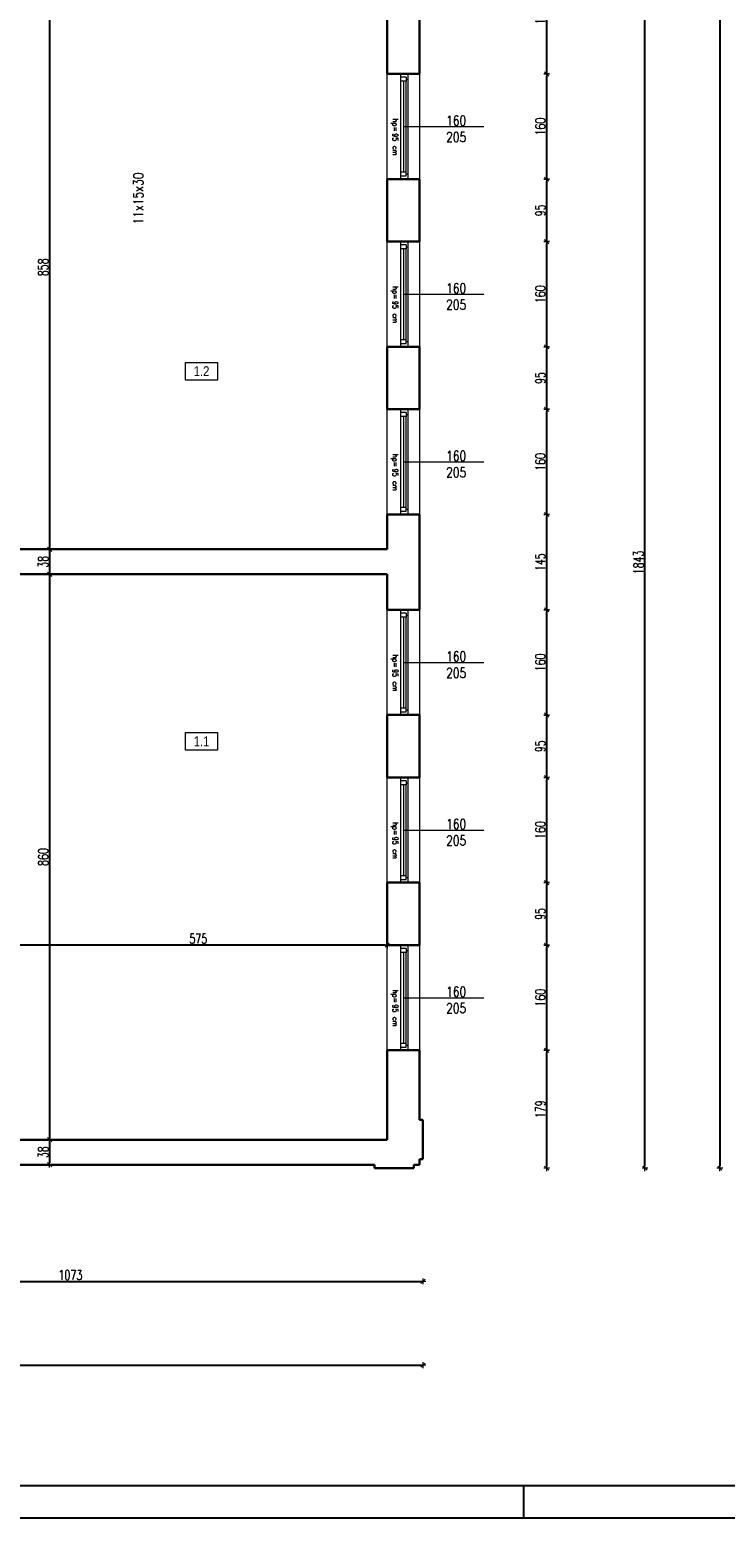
# Model space of a CAD drawing. Header units: millimetres. Extents: x 0 to 111311, y -48878 to -25280.
# Tile 173 of 244: x 101728 to 102786, y -32831 to -30567. Entities that reach past the tile are written whole.
import ezdxf

# ---------------------------------------------------------------- set-up
doc = ezdxf.new("R2010")
doc.units = ezdxf.units.MM
doc.layers.get('Defpoints').update_dxf_attribs({"color": 30})
doc.layers.add('e-cad_opisy', color=7, linetype='Continuous')
for name, color, linetype, lineweight in [('J opisy', 7, 'Continuous', 9), ('J stolarka_okna', 144, 'Continuous', 0), ('J wymiary', 1, 'Continuous', 9), ('OPIS', 7, 'Continuous', 5), ('sciany', 252, 'Continuous', 30)]:
    doc.layers.add(name, color=color, linetype=linetype, lineweight=lineweight)
doc.styles.add('ADESK2', font='simplex', dxfattribs={"width": 0.7})
doc.styles.add('MtXpl_simplex_shx', font='simplex.shx')
doc.styles.get("Standard").update_dxf_attribs({"font": 'arial.ttf'})
doc.dimstyles.new('1-100', dxfattribs={"dimscale": 1.5, "dimtxt": 10, "dimasz": 2, "dimexe": 1, "dimexo": 1, "dimgap": 1.5, "dimtad": 1, "dimdec": 0, "dimrnd": 0.5, "dimdsep": 46, "dimtxsty": 'ADESK2', "dimblk": 'wymiar', "dimcen": -1, "dimdle": 5, "dimse1": 1, "dimse2": 1, "dimclrd": 256, "dimclre": 256, "dimclrt": 256, "dimadec": 0, "dimazin": 0, "dimtfac": 1, "dimtdec": 0, "dimtix": 1, "dimtmove": 0, "dimatfit": 3, "dimfxl": 20, "dimfxlon": 1, "dimtolj": 1, "dimtzin": 0, "dimarcsym": 0})

# ---------------------------------------------------------------- blocks, each defined once
blk = doc.blocks.new('A1_poziom')
at = {"ltscale": 0.8}
blk.add_line((661, 0), (661, 5), dxfattribs=at)
for points in [[(0, 0), (0, 297), (25, 297), (25, 594), (841, 594), (841, 0)], [(30, 5), (836, 5), (836, 589), (30, 589)]]:
    blk.add_lwpolyline(points, close=True)
blk = doc.blocks.new('wymiar')
for p, q in [((1.5, 0), (-1.5, 0)), ((1.06, 1.06), (-1.06, -1.06)), ((0, 1.5), (0, -1.5))]:
    blk.add_line(p, q)
blk = doc.blocks.new('*D2408')
at = {"layer": 'Defpoints', "color": 0, "ltscale": 4}
for p in [(101754.6, -30499.3), (101754.6, -31357.3), (101758, -31357.3)]:
    blk.add_point(p, dxfattribs=at)
at = {"layer": 'J wymiary', "lineweight": -2}
blk.add_line((101758, -30502.3), (101758, -31354.3), dxfattribs=at)
at = {"layer": 'J wymiary', "lineweight": -2, "ltscale": 4, "xscale": 3, "yscale": 3, "zscale": 3}
for p, rotation in [((101758, -30499.3), 90), ((101758, -31357.3), 270)]:
    blk.add_blockref('wymiar', p, dxfattribs=dict(at, rotation=rotation))
at = {"layer": 'J wymiary', "ltscale": 4, "insert": (101748.3, -30928.3), "char_height": 15, "attachment_point": 5, "rotation": 90, "style": 'ADESK2'}
blk.add_mtext('\\A1;858', dxfattribs=at)
blk = doc.blocks.new('*D2409')
at = {"layer": 'Defpoints', "color": 0, "ltscale": 4}
for p in [(101758, -31357.3), (101758, -31395.3), (101758, -31395.3)]:
    blk.add_point(p, dxfattribs=at)
at = {"layer": 'J wymiary', "lineweight": -2}
blk.add_line((101758, -31360.3), (101758, -31392.3), dxfattribs=at)
at = {"layer": 'J wymiary', "lineweight": -2, "ltscale": 4, "xscale": 3, "yscale": 3, "zscale": 3}
for p, rotation in [((101758, -31357.3), 90), ((101758, -31395.3), 270)]:
    blk.add_blockref('wymiar', p, dxfattribs=dict(at, rotation=rotation))
at = {"layer": 'J wymiary', "ltscale": 4, "insert": (101748.3, -31376.3), "char_height": 15, "attachment_point": 5, "rotation": 90, "style": 'ADESK2'}
blk.add_mtext('\\A1;38', dxfattribs=at)
blk = doc.blocks.new('*D2410')
at = {"layer": 'Defpoints', "color": 0, "ltscale": 4}
for p in [(101758, -31395.3), (101758, -32255.3), (101758, -32255.3)]:
    blk.add_point(p, dxfattribs=at)
at = {"layer": 'J wymiary', "lineweight": -2}
blk.add_line((101758, -31398.3), (101758, -32252.3), dxfattribs=at)
at = {"layer": 'J wymiary', "lineweight": -2, "ltscale": 4, "xscale": 3, "yscale": 3, "zscale": 3}
for p, rotation in [((101758, -31395.3), 90), ((101758, -32255.3), 270)]:
    blk.add_blockref('wymiar', p, dxfattribs=dict(at, rotation=rotation))
at = {"layer": 'J wymiary', "ltscale": 4, "insert": (101748.3, -31825.3), "char_height": 15, "attachment_point": 5, "rotation": 90, "style": 'ADESK2'}
blk.add_mtext('\\A1;860', dxfattribs=at)
blk = doc.blocks.new('*D2411')
at = {"layer": 'Defpoints', "color": 0, "ltscale": 4}
for p in [(101758, -32255.3), (101758, -32293.3), (101758, -32293.3)]:
    blk.add_point(p, dxfattribs=at)
at = {"layer": 'J wymiary', "lineweight": -2}
blk.add_line((101758, -32258.3), (101758, -32290.3), dxfattribs=at)
at = {"layer": 'J wymiary', "lineweight": -2, "ltscale": 4, "xscale": 3, "yscale": 3, "zscale": 3}
for p, rotation in [((101758, -32255.3), 90), ((101758, -32293.3), 270)]:
    blk.add_blockref('wymiar', p, dxfattribs=dict(at, rotation=rotation))
at = {"layer": 'J wymiary', "ltscale": 4, "insert": (101748.3, -32274.3), "char_height": 15, "attachment_point": 5, "rotation": 90, "style": 'ADESK2'}
blk.add_mtext('\\A1;38', dxfattribs=at)
blk = doc.blocks.new('*D2412')
at = {"layer": 'Defpoints', "color": 0, "ltscale": 4}
for p in [(101696.6, -31959.3), (101696.6, -31959.3), (102271.6, -31959.3)]:
    blk.add_point(p, dxfattribs=at)
at = {"layer": 'J wymiary', "lineweight": -2}
blk.add_line((102268.6, -31959.3), (101699.6, -31959.3), dxfattribs=at)
at = {"layer": 'J wymiary', "lineweight": -2, "ltscale": 4, "xscale": 3, "yscale": 3, "zscale": 3, "rotation": 180}
blk.add_blockref('wymiar', (101696.6, -31959.3), dxfattribs=at)
at = {"layer": 'J wymiary', "lineweight": -2, "ltscale": 4, "xscale": 3, "yscale": 3, "zscale": 3}
blk.add_blockref('wymiar', (102271.6, -31959.3), dxfattribs=at)
at = {"layer": 'J wymiary', "ltscale": 4, "insert": (101984.1, -31949.5), "char_height": 15, "attachment_point": 5, "style": 'ADESK2'}
blk.add_mtext('\\A1;575', dxfattribs=at)
blk = doc.blocks.new('*D2515')
at = {"layer": 'Defpoints', "color": 0, "ltscale": 4}
for p in [(102312.1, -32119.3), (102514.2, -32119.3), (102282.3, -32298.5)]:
    blk.add_point(p, dxfattribs=at)
at = {"layer": 'J wymiary', "lineweight": -2}
blk.add_line((102514.2, -32295.5), (102514.2, -32122.3), dxfattribs=at)
at = {"layer": 'J wymiary', "lineweight": -2, "ltscale": 4, "xscale": 3, "yscale": 3, "zscale": 3}
for p, rotation in [((102514.2, -32119.3), 90), ((102514.2, -32298.5), 270)]:
    blk.add_blockref('wymiar', p, dxfattribs=dict(at, rotation=rotation))
at = {"layer": 'J wymiary', "ltscale": 4, "insert": (102504.5, -32208.9), "char_height": 15, "attachment_point": 5, "rotation": 90, "style": 'ADESK2'}
blk.add_mtext('\\A1;179', dxfattribs=at)
blk = doc.blocks.new('*D2516')
at = {"layer": 'Defpoints', "color": 0, "ltscale": 4}
for p in [(102314.8, -31959.3), (102514.2, -31959.3), (102312.1, -32119.3)]:
    blk.add_point(p, dxfattribs=at)
at = {"layer": 'J wymiary', "lineweight": -2}
blk.add_line((102514.2, -32116.3), (102514.2, -31962.3), dxfattribs=at)
at = {"layer": 'J wymiary', "lineweight": -2, "ltscale": 4, "xscale": 3, "yscale": 3, "zscale": 3}
for p, rotation in [((102514.2, -31959.3), 90), ((102514.2, -32119.3), 270)]:
    blk.add_blockref('wymiar', p, dxfattribs=dict(at, rotation=rotation))
at = {"layer": 'J wymiary', "ltscale": 4, "insert": (102504.5, -32039.3), "char_height": 15, "attachment_point": 5, "rotation": 90, "style": 'ADESK2'}
blk.add_mtext('\\A1;160', dxfattribs=at)
blk = doc.blocks.new('*D2517')
at = {"layer": 'Defpoints', "color": 0, "ltscale": 4}
for p in [(102315.7, -31864.3), (102514.2, -31864.3), (102314.8, -31959.3)]:
    blk.add_point(p, dxfattribs=at)
at = {"layer": 'J wymiary', "lineweight": -2}
blk.add_line((102514.2, -31956.3), (102514.2, -31867.3), dxfattribs=at)
at = {"layer": 'J wymiary', "lineweight": -2, "ltscale": 4, "xscale": 3, "yscale": 3, "zscale": 3}
for p, rotation in [((102514.2, -31864.3), 90), ((102514.2, -31959.3), 270)]:
    blk.add_blockref('wymiar', p, dxfattribs=dict(at, rotation=rotation))
at = {"layer": 'J wymiary', "ltscale": 4, "insert": (102504.5, -31911.8), "char_height": 15, "attachment_point": 5, "rotation": 90, "style": 'ADESK2'}
blk.add_mtext('\\A1;95', dxfattribs=at)
blk = doc.blocks.new('*D2518')
at = {"layer": 'Defpoints', "color": 0, "ltscale": 4}
for p in [(102311.2, -31704.3), (102514.2, -31704.3), (102315.7, -31864.3)]:
    blk.add_point(p, dxfattribs=at)
at = {"layer": 'J wymiary', "lineweight": -2}
blk.add_line((102514.2, -31861.3), (102514.2, -31707.3), dxfattribs=at)
at = {"layer": 'J wymiary', "lineweight": -2, "ltscale": 4, "xscale": 3, "yscale": 3, "zscale": 3}
for p, rotation in [((102514.2, -31704.3), 90), ((102514.2, -31864.3), 270)]:
    blk.add_blockref('wymiar', p, dxfattribs=dict(at, rotation=rotation))
at = {"layer": 'J wymiary', "ltscale": 4, "insert": (102504.5, -31784.3), "char_height": 15, "attachment_point": 5, "rotation": 90, "style": 'ADESK2'}
blk.add_mtext('\\A1;160', dxfattribs=at)
blk = doc.blocks.new('*D2519')
at = {"layer": 'Defpoints', "color": 0, "ltscale": 4}
for p in [(102310.6, -31609.3), (102514.2, -31609.3), (102311.2, -31704.3)]:
    blk.add_point(p, dxfattribs=at)
at = {"layer": 'J wymiary', "lineweight": -2}
blk.add_line((102514.2, -31701.3), (102514.2, -31612.3), dxfattribs=at)
at = {"layer": 'J wymiary', "lineweight": -2, "ltscale": 4, "xscale": 3, "yscale": 3, "zscale": 3}
for p, rotation in [((102514.2, -31609.3), 90), ((102514.2, -31704.3), 270)]:
    blk.add_blockref('wymiar', p, dxfattribs=dict(at, rotation=rotation))
at = {"layer": 'J wymiary', "ltscale": 4, "insert": (102504.5, -31656.8), "char_height": 15, "attachment_point": 5, "rotation": 90, "style": 'ADESK2'}
blk.add_mtext('\\A1;95', dxfattribs=at)
blk = doc.blocks.new('*D2520')
at = {"layer": 'Defpoints', "color": 0, "ltscale": 4}
for p in [(102308.2, -31449.3), (102514.2, -31449.3), (102310.6, -31609.3)]:
    blk.add_point(p, dxfattribs=at)
at = {"layer": 'J wymiary', "lineweight": -2}
blk.add_line((102514.2, -31606.3), (102514.2, -31452.3), dxfattribs=at)
at = {"layer": 'J wymiary', "lineweight": -2, "ltscale": 4, "xscale": 3, "yscale": 3, "zscale": 3}
for p, rotation in [((102514.2, -31449.3), 90), ((102514.2, -31609.3), 270)]:
    blk.add_blockref('wymiar', p, dxfattribs=dict(at, rotation=rotation))
at = {"layer": 'J wymiary', "ltscale": 4, "insert": (102504.5, -31529.3), "char_height": 15, "attachment_point": 5, "rotation": 90, "style": 'ADESK2'}
blk.add_mtext('\\A1;160', dxfattribs=at)
blk = doc.blocks.new('*D2521')
at = {"layer": 'Defpoints', "color": 0, "ltscale": 4}
for p in [(102308.5, -31304.3), (102514.2, -31304.3), (102308.2, -31449.3)]:
    blk.add_point(p, dxfattribs=at)
at = {"layer": 'J wymiary', "lineweight": -2}
blk.add_line((102514.2, -31446.3), (102514.2, -31307.3), dxfattribs=at)
at = {"layer": 'J wymiary', "lineweight": -2, "ltscale": 4, "xscale": 3, "yscale": 3, "zscale": 3}
for p, rotation in [((102514.2, -31304.3), 90), ((102514.2, -31449.3), 270)]:
    blk.add_blockref('wymiar', p, dxfattribs=dict(at, rotation=rotation))
at = {"layer": 'J wymiary', "ltscale": 4, "insert": (102504.5, -31376.8), "char_height": 15, "attachment_point": 5, "rotation": 90, "style": 'ADESK2'}
blk.add_mtext('\\A1;145', dxfattribs=at)
blk = doc.blocks.new('*D2522')
at = {"layer": 'Defpoints', "color": 0, "ltscale": 4}
for p in [(102311.2, -31144.3), (102514.2, -31144.3), (102308.5, -31304.3)]:
    blk.add_point(p, dxfattribs=at)
at = {"layer": 'J wymiary', "lineweight": -2}
blk.add_line((102514.2, -31301.3), (102514.2, -31147.3), dxfattribs=at)
at = {"layer": 'J wymiary', "lineweight": -2, "ltscale": 4, "xscale": 3, "yscale": 3, "zscale": 3}
for p, rotation in [((102514.2, -31144.3), 90), ((102514.2, -31304.3), 270)]:
    blk.add_blockref('wymiar', p, dxfattribs=dict(at, rotation=rotation))
at = {"layer": 'J wymiary', "ltscale": 4, "insert": (102504.5, -31224.3), "char_height": 15, "attachment_point": 5, "rotation": 90, "style": 'ADESK2'}
blk.add_mtext('\\A1;160', dxfattribs=at)
blk = doc.blocks.new('*D2523')
at = {"layer": 'Defpoints', "color": 0, "ltscale": 4}
for p in [(102312.9, -31049.3), (102514.2, -31049.3), (102311.2, -31144.3)]:
    blk.add_point(p, dxfattribs=at)
at = {"layer": 'J wymiary', "lineweight": -2}
blk.add_line((102514.2, -31141.3), (102514.2, -31052.3), dxfattribs=at)
at = {"layer": 'J wymiary', "lineweight": -2, "ltscale": 4, "xscale": 3, "yscale": 3, "zscale": 3}
for p, rotation in [((102514.2, -31049.3), 90), ((102514.2, -31144.3), 270)]:
    blk.add_blockref('wymiar', p, dxfattribs=dict(at, rotation=rotation))
at = {"layer": 'J wymiary', "ltscale": 4, "insert": (102504.5, -31096.8), "char_height": 15, "attachment_point": 5, "rotation": 90, "style": 'ADESK2'}
blk.add_mtext('\\A1;95', dxfattribs=at)
blk = doc.blocks.new('*D2524')
at = {"layer": 'Defpoints', "color": 0, "ltscale": 4}
for p in [(102311.9, -30889.3), (102514.2, -30889.3), (102312.9, -31049.3)]:
    blk.add_point(p, dxfattribs=at)
at = {"layer": 'J wymiary', "lineweight": -2}
blk.add_line((102514.2, -31046.3), (102514.2, -30892.3), dxfattribs=at)
at = {"layer": 'J wymiary', "lineweight": -2, "ltscale": 4, "xscale": 3, "yscale": 3, "zscale": 3}
for p, rotation in [((102514.2, -30889.3), 90), ((102514.2, -31049.3), 270)]:
    blk.add_blockref('wymiar', p, dxfattribs=dict(at, rotation=rotation))
at = {"layer": 'J wymiary', "ltscale": 4, "insert": (102504.5, -30969.3), "char_height": 15, "attachment_point": 5, "rotation": 90, "style": 'ADESK2'}
blk.add_mtext('\\A1;160', dxfattribs=at)
blk = doc.blocks.new('*D2525')
at = {"layer": 'Defpoints', "color": 0, "ltscale": 4}
for p in [(102312.4, -30794.3), (102514.2, -30794.3), (102311.9, -30889.3)]:
    blk.add_point(p, dxfattribs=at)
at = {"layer": 'J wymiary', "lineweight": -2}
blk.add_line((102514.2, -30886.3), (102514.2, -30797.3), dxfattribs=at)
at = {"layer": 'J wymiary', "lineweight": -2, "ltscale": 4, "xscale": 3, "yscale": 3, "zscale": 3}
for p, rotation in [((102514.2, -30794.3), 90), ((102514.2, -30889.3), 270)]:
    blk.add_blockref('wymiar', p, dxfattribs=dict(at, rotation=rotation))
at = {"layer": 'J wymiary', "ltscale": 4, "insert": (102504.5, -30841.8), "char_height": 15, "attachment_point": 5, "rotation": 90, "style": 'ADESK2'}
blk.add_mtext('\\A1;95', dxfattribs=at)
blk = doc.blocks.new('*D2526')
at = {"layer": 'Defpoints', "color": 0, "ltscale": 4}
for p in [(102311, -30634.3), (102514.2, -30634.3), (102312.4, -30794.3)]:
    blk.add_point(p, dxfattribs=at)
at = {"layer": 'J wymiary', "lineweight": -2}
blk.add_line((102514.2, -30791.3), (102514.2, -30637.3), dxfattribs=at)
at = {"layer": 'J wymiary', "lineweight": -2, "ltscale": 4, "xscale": 3, "yscale": 3, "zscale": 3}
for p, rotation in [((102514.2, -30634.3), 90), ((102514.2, -30794.3), 270)]:
    blk.add_blockref('wymiar', p, dxfattribs=dict(at, rotation=rotation))
at = {"layer": 'J wymiary', "ltscale": 4, "insert": (102504.5, -30714.3), "char_height": 15, "attachment_point": 5, "rotation": 90, "style": 'ADESK2'}
blk.add_mtext('\\A1;160', dxfattribs=at)
blk = doc.blocks.new('*D2527')
at = {"layer": 'Defpoints', "color": 0, "ltscale": 4}
for p in [(102297.9, -30456.1), (102514.2, -30456.1), (102311, -30634.3)]:
    blk.add_point(p, dxfattribs=at)
at = {"layer": 'J wymiary', "lineweight": -2}
blk.add_line((102514.2, -30631.3), (102514.2, -30459.1), dxfattribs=at)
at = {"layer": 'J wymiary', "lineweight": -2, "ltscale": 4, "xscale": 3, "yscale": 3, "zscale": 3}
for p, rotation in [((102514.2, -30456.1), 90), ((102514.2, -30634.3), 270)]:
    blk.add_blockref('wymiar', p, dxfattribs=dict(at, rotation=rotation))
at = {"layer": 'J wymiary', "ltscale": 4, "insert": (102504.5, -30545.2), "char_height": 15, "attachment_point": 5, "rotation": 90, "style": 'ADESK2'}
blk.add_mtext('\\A1;178', dxfattribs=at)
blk = doc.blocks.new('*D2574')
at = {"layer": 'Defpoints', "color": 0, "ltscale": 4}
for p in [(101253.4, -32035.2), (102325.9, -32254.4), (102325.9, -32470.7)]:
    blk.add_point(p, dxfattribs=at)
at = {"layer": 'J wymiary', "lineweight": -2, "ltscale": 4}
blk.add_line((101256.4, -32470.7), (102322.9, -32470.7), dxfattribs=at)
at = {"layer": 'J wymiary', "lineweight": -2, "ltscale": 4, "xscale": 3, "yscale": 3, "zscale": 3, "rotation": 180}
blk.add_blockref('wymiar', (101253.4, -32470.7), dxfattribs=at)
at = {"layer": 'J wymiary', "lineweight": -2, "ltscale": 4, "xscale": 3, "yscale": 3, "zscale": 3}
blk.add_blockref('wymiar', (102325.9, -32470.7), dxfattribs=at)
at = {"layer": 'J wymiary', "ltscale": 4, "insert": (101789.6, -32461), "char_height": 15, "attachment_point": 5, "style": 'ADESK2'}
blk.add_mtext('\\A1;1073', dxfattribs=at)
blk = doc.blocks.new('*D2575')
at = {"layer": 'Defpoints', "color": 0, "ltscale": 4}
for p in [(96955.6, -30487.3), (102325.9, -30487.3), (102325.9, -32598.2)]:
    blk.add_point(p, dxfattribs=at)
at = {"layer": 'J wymiary', "lineweight": -2, "ltscale": 4}
blk.add_line((96958.6, -32598.2), (102322.9, -32598.2), dxfattribs=at)
at = {"layer": 'J wymiary', "lineweight": -2, "ltscale": 4, "xscale": 3, "yscale": 3, "zscale": 3, "rotation": 180}
blk.add_blockref('wymiar', (96955.6, -32598.2), dxfattribs=at)
at = {"layer": 'J wymiary', "lineweight": -2, "ltscale": 4, "xscale": 3, "yscale": 3, "zscale": 3}
blk.add_blockref('wymiar', (102325.9, -32598.2), dxfattribs=at)
at = {"layer": 'J wymiary', "ltscale": 4, "insert": (99640.8, -32588.4), "char_height": 15, "attachment_point": 5, "style": 'ADESK2'}
blk.add_mtext('\\A1;5370', dxfattribs=at)
blk = doc.blocks.new('*D2620')
at = {"layer": 'Defpoints', "color": 0, "ltscale": 4}
for p in [(102282.3, -30456.1), (102663.7, -30456.1), (102282.3, -32298.5)]:
    blk.add_point(p, dxfattribs=at)
at = {"layer": 'J wymiary', "lineweight": -2}
blk.add_line((102663.7, -32295.5), (102663.7, -30459.1), dxfattribs=at)
at = {"layer": 'J wymiary', "lineweight": -2, "ltscale": 4, "xscale": 3, "yscale": 3, "zscale": 3}
for p, rotation in [((102663.7, -30456.1), 90), ((102663.7, -32298.5), 270)]:
    blk.add_blockref('wymiar', p, dxfattribs=dict(at, rotation=rotation))
at = {"layer": 'J wymiary', "ltscale": 4, "insert": (102653.9, -31377.3), "char_height": 15, "attachment_point": 5, "rotation": 90, "style": 'ADESK2'}
blk.add_mtext('\\A1;1843', dxfattribs=at)
blk = doc.blocks.new('*D2623')
at = {"layer": 'Defpoints', "color": 0, "ltscale": 4}
for p in [(98604.6, -27461.3), (102282.3, -32298.5), (102777.7, -32298.5)]:
    blk.add_point(p, dxfattribs=at)
at = {"layer": 'J wymiary', "lineweight": -2}
blk.add_line((102777.7, -27464.3), (102777.7, -32295.5), dxfattribs=at)
at = {"layer": 'J wymiary', "lineweight": -2, "ltscale": 4, "xscale": 3, "yscale": 3, "zscale": 3}
for p, rotation in [((102777.7, -27461.3), 90), ((102777.7, -32298.5), 270)]:
    blk.add_blockref('wymiar', p, dxfattribs=dict(at, rotation=rotation))
at = {"layer": 'J wymiary', "ltscale": 4, "insert": (102767.9, -29879.9), "char_height": 15, "attachment_point": 5, "rotation": 90, "style": 'ADESK2'}
blk.add_mtext('\\A1;4837', dxfattribs=at)

msp = doc.modelspace()

# ---------------------------------------------------------------- linework, layer by layer
at = {"layer": 'J opisy', "linetype": 'Continuous', "lineweight": 9}
for p, q in [((102295.644, -30714.284), (102418.644, -30714.284)), ((102295.644, -30969.284), (102418.644, -30969.284)), ((102295.644, -31224.284), (102418.644, -31224.284)), ((102295.644, -31529.284), (102418.644, -31529.284)), ((102295.644, -31784.284), (102418.644, -31784.284)), ((102295.644, -32039.284), (102418.644, -32039.284))]:
    msp.add_line(p, q, dxfattribs=at)
at = {"layer": 'J stolarka_okna', "linetype": 'Continuous', "lineweight": 9}
for p, q in [((102271.644, -30794.284), (102271.644, -30634.284)), ((102291.644, -30634.284), (102291.644, -30794.284)), ((102300.644, -30639.284), (102291.644, -30639.284)), ((102300.644, -30645.284), (102291.644, -30645.284)), ((102296.144, -30645.284), (102296.144, -30783.284)), ((102300.644, -30639.284), (102300.644, -30645.284)), ((102300.644, -30642.284), (102303.644, -30642.284)), ((102300.644, -30783.284), (102300.644, -30645.284)), ((102303.644, -30794.284), (102303.644, -30634.284)), ((102320.644, -30634.284), (102320.644, -30794.284)), ((102291.644, -30783.284), (102300.644, -30783.284)), ((102291.644, -30789.284), (102297.644, -30789.284)), ((102297.644, -30789.284), (102300.644, -30789.284)), ((102300.644, -30789.284), (102300.644, -30783.284)), ((102300.644, -30786.284), (102303.644, -30786.284)), ((102271.644, -31049.284), (102271.644, -30889.284)), ((102291.644, -30889.284), (102291.644, -31049.284)), ((102300.644, -30894.284), (102291.644, -30894.284)), ((102300.644, -30900.284), (102291.644, -30900.284)), ((102296.144, -30900.284), (102296.144, -31038.284)), ((102300.644, -30894.284), (102300.644, -30900.284)), ((102300.644, -30897.284), (102303.644, -30897.284)), ((102300.644, -31038.284), (102300.644, -30900.284)), ((102303.644, -31049.284), (102303.644, -30889.284)), ((102320.644, -30889.284), (102320.644, -31049.284)), ((102291.644, -31038.284), (102300.644, -31038.284)), ((102300.644, -31044.284), (102300.644, -31038.284)), ((102291.644, -31044.284), (102297.644, -31044.284)), ((102297.644, -31044.284), (102300.644, -31044.284)), ((102300.644, -31041.284), (102303.644, -31041.284)), ((102271.644, -31304.284), (102271.644, -31144.284)), ((102291.644, -31144.284), (102291.644, -31304.284)), ((102300.644, -31149.284), (102291.644, -31149.284)), ((102300.644, -31149.284), (102300.644, -31155.284)), ((102300.644, -31152.284), (102303.644, -31152.284)), ((102303.644, -31304.284), (102303.644, -31144.284)), ((102320.644, -31144.284), (102320.644, -31304.284)), ((102300.644, -31155.284), (102291.644, -31155.284)), ((102296.144, -31155.284), (102296.144, -31293.284)), ((102300.644, -31293.284), (102300.644, -31155.284)), ((102291.644, -31293.284), (102300.644, -31293.284)), ((102291.644, -31299.284), (102297.644, -31299.284)), ((102297.644, -31299.284), (102300.644, -31299.284)), ((102300.644, -31299.284), (102300.644, -31293.284)), ((102300.644, -31296.284), (102303.644, -31296.284)), ((102271.644, -31609.284), (102271.644, -31449.284)), ((102291.644, -31449.284), (102291.644, -31609.284)), ((102300.644, -31454.284), (102291.644, -31454.284)), ((102300.644, -31460.284), (102291.644, -31460.284)), ((102296.144, -31460.284), (102296.144, -31598.284)), ((102300.644, -31454.284), (102300.644, -31460.284)), ((102300.644, -31457.284), (102303.644, -31457.284)), ((102300.644, -31598.284), (102300.644, -31460.284)), ((102303.644, -31609.284), (102303.644, -31449.284)), ((102320.644, -31449.284), (102320.644, -31609.284)), ((102291.644, -31598.284), (102300.644, -31598.284)), ((102291.644, -31604.284), (102297.644, -31604.284)), ((102297.644, -31604.284), (102300.644, -31604.284)), ((102300.644, -31604.284), (102300.644, -31598.284)), ((102300.644, -31601.284), (102303.644, -31601.284)), ((102271.644, -31864.284), (102271.644, -31704.284)), ((102291.644, -31704.284), (102291.644, -31864.284)), ((102300.644, -31709.284), (102291.644, -31709.284)), ((102300.644, -31715.284), (102291.644, -31715.284)), ((102296.144, -31715.284), (102296.144, -31853.284)), ((102300.644, -31709.284), (102300.644, -31715.284)), ((102300.644, -31712.284), (102303.644, -31712.284)), ((102300.644, -31853.284), (102300.644, -31715.284)), ((102303.644, -31864.284), (102303.644, -31704.284)), ((102320.644, -31704.284), (102320.644, -31864.284)), ((102291.644, -31853.284), (102300.644, -31853.284)), ((102300.644, -31859.284), (102300.644, -31853.284)), ((102291.644, -31859.284), (102297.644, -31859.284)), ((102297.644, -31859.284), (102300.644, -31859.284)), ((102300.644, -31856.284), (102303.644, -31856.284)), ((102271.644, -32119.284), (102271.644, -31959.284)), ((102291.644, -31959.284), (102291.644, -32119.284)), ((102300.644, -31964.284), (102291.644, -31964.284)), ((102300.644, -31964.284), (102300.644, -31970.284)), ((102300.644, -31967.284), (102303.644, -31967.284)), ((102303.644, -32119.284), (102303.644, -31959.284)), ((102320.644, -31959.284), (102320.644, -32119.284)), ((102300.644, -31970.284), (102291.644, -31970.284)), ((102296.144, -31970.284), (102296.144, -32108.284)), ((102300.644, -32108.284), (102300.644, -31970.284)), ((102291.644, -32108.284), (102300.644, -32108.284)), ((102291.644, -32114.284), (102297.644, -32114.284)), ((102297.644, -32114.284), (102300.644, -32114.284)), ((102300.644, -32114.284), (102300.644, -32108.284)), ((102300.644, -32111.284), (102303.644, -32111.284))]:
    msp.add_line(p, q, dxfattribs=at)
at = {"layer": 'OPIS'}
for points in [[(102013.458, -31099.781), (101964.708, -31099.781), (101964.708, -31072.906), (102013.458, -31072.906)], [(102013.458, -31662.777), (101964.708, -31662.777), (101964.708, -31635.902), (102013.458, -31635.902)]]:
    msp.add_lwpolyline(points, close=True, dxfattribs=at)
at = {"layer": 'sciany'}
for p, q in [((102271.644, -30634.284), (102271.644, -30499.284)), ((102320.644, -30529.648), (102320.644, -30634.284)), ((102320.644, -30582.284), (102320.644, -30529.648)), ((102271.644, -30634.284), (102320.644, -30634.284)), ((102271.644, -30889.284), (102271.644, -30794.284)), ((102271.644, -30794.284), (102320.644, -30794.284)), ((102320.644, -30794.284), (102320.644, -30889.284)), ((102271.644, -30889.284), (102320.644, -30889.284)), ((102271.644, -31144.284), (102271.644, -31049.284)), ((102271.644, -31049.284), (102320.644, -31049.284)), ((102320.644, -31049.284), (102320.644, -31144.284)), ((102271.644, -31144.284), (102320.644, -31144.284)), ((102271.644, -31357.284), (102271.644, -31304.284)), ((102271.644, -31304.284), (102320.644, -31304.284)), ((102320.644, -31304.284), (102320.644, -31449.284)), ((102320.644, -31306.284), (102320.644, -31428.284)), ((101696.644, -31357.284), (102271.644, -31357.284)), ((102271.644, -31395.284), (101696.644, -31395.284)), ((102271.644, -31395.284), (102271.644, -31449.284)), ((102271.644, -31449.284), (102320.644, -31449.284)), ((102271.644, -31609.284), (102271.644, -31704.284)), ((102271.644, -31609.284), (102320.644, -31609.284)), ((102320.644, -31609.284), (102320.644, -31704.284)), ((102271.644, -31704.284), (102320.644, -31704.284)), ((102271.644, -31864.284), (102271.644, -31959.284)), ((102271.644, -31864.284), (102320.644, -31864.284)), ((102320.644, -31864.284), (102320.644, -31959.284)), ((102271.644, -31959.284), (102320.644, -31959.284)), ((102271.644, -32119.284), (102271.644, -32255.284)), ((102271.644, -32119.284), (102320.644, -32119.284)), ((102320.644, -32119.284), (102320.644, -32224.919)), ((102325.87, -32224.919), (102320.644, -32224.919)), ((102325.87, -32284.919), (102325.87, -32224.919)), ((101696.644, -32255.284), (102271.644, -32255.284)), ((102252.279, -32293.284), (101327.009, -32293.284)), ((102252.279, -32298.51), (102252.279, -32293.284)), ((102312.279, -32298.51), (102252.279, -32298.51)), ((102312.279, -32293.284), (102320.644, -32293.284)), ((102312.279, -32293.284), (102312.279, -32298.51)), ((102320.644, -32284.919), (102320.644, -32293.284)), ((102320.644, -32284.919), (102325.87, -32284.919))]:
    msp.add_line(p, q, dxfattribs=at)

# ---------------------------------------------------------------- block references
at = {"layer": 'e-cad_opisy', "ltscale": 4, "xscale": 10, "yscale": 10, "zscale": 10}
msp.add_blockref('A1_poziom', (95869.552, -32831.019), dxfattribs=at)

# ---------------------------------------------------------------- texts
at = {"layer": 'J opisy', "style": 'MtXpl_simplex_shx', "width": 0.9}
for s, p in [('hp=', (102279.992, -30702.489)), ('95', (102279.992, -30724.432)), ('cm', (102279.992, -30743.632)), ('hp=', (102279.992, -30957.489)), ('95', (102279.992, -30979.432)), ('cm', (102279.992, -30998.632)), ('hp=', (102279.992, -31212.489)), ('95', (102279.992, -31234.432)), ('cm', (102279.992, -31253.632)), ('hp=', (102279.992, -31517.489)), ('95', (102279.992, -31539.432)), ('cm', (102279.992, -31558.632)), ('hp=', (102279.992, -31772.489)), ('95', (102279.992, -31794.432)), ('cm', (102279.992, -31813.632)), ('hp=', (102279.992, -32027.489)), ('95', (102279.992, -32049.432)), ('cm', (102279.992, -32068.632))]:
    msp.add_text(s, height=8, rotation=270, dxfattribs=at).set_placement(p)
at = {"layer": 'J opisy', "char_height": 15, "width": 30.20626, "attachment_point": 5, "line_spacing_factor": 0.771429}
for insert in [(102376.501, -30717.714), (102376.501, -30972.714), (102376.501, -31227.714), (102376.501, -31532.714), (102376.501, -31787.714), (102376.501, -32042.714)]:
    msp.add_mtext('\\pxsm1;{\\Fsimplex|c238;\\W0.8;160\\Fsimplex|c0;\\P\\Fsimplex|c238;205}', dxfattribs=dict(at, insert=insert))
at = {"layer": 'OPIS', "char_height": 15, "width": 48.75, "attachment_point": 5, "line_spacing_factor": 0.857143}
for s, insert in [('{\\fArial Narrow|b0|i0|c238|p34;1.2}', (101989.083, -31086.343)), ('{\\fArial Narrow|b0|i0|c238|p34;1.1}', (101989.083, -31649.339))]:
    msp.add_mtext(s, dxfattribs=dict(at, insert=insert))

# ---------------------------------------------------------------- dimensions: what is measured, and where the dimension line sits
at = {"layer": 'J wymiary'}
for base, p1, p2, picture, middle in [((102663.664, -30456.057), (102282.279, -32298.51), (102282.279, -30456.057), '*D2620', (102653.914, -31377.284)), ((102514.201, -30456.057), (102311.005, -30634.284), (102297.923, -30456.057), '*D2527', (102504.451, -30545.17)), ((102514.201, -30634.284), (102312.41, -30794.284), (102311.005, -30634.284), '*D2526', (102504.451, -30714.284)), ((102514.201, -30794.284), (102311.875, -30889.284), (102312.41, -30794.284), '*D2525', (102504.451, -30841.784)), ((102514.201, -30889.284), (102312.946, -31049.284), (102311.875, -30889.284), '*D2524', (102504.451, -30969.284)), ((102514.201, -31049.284), (102311.168, -31144.284), (102312.946, -31049.284), '*D2523', (102504.451, -31096.784)), ((102514.201, -31144.284), (102308.49, -31304.284), (102311.168, -31144.284), '*D2522', (102504.451, -31224.284)), ((102514.201, -31304.284), (102308.222, -31449.284), (102308.49, -31304.284), '*D2521', (102504.451, -31376.784)), ((102514.201, -31449.284), (102310.565, -31609.284), (102308.222, -31449.284), '*D2520', (102504.451, -31529.284)), ((102514.201, -31609.284), (102311.235, -31704.284), (102310.565, -31609.284), '*D2519', (102504.451, -31656.784)), ((102514.201, -31704.284), (102315.698, -31864.284), (102311.235, -31704.284), '*D2518', (102504.451, -31784.284)), ((102514.201, -31864.284), (102314.758, -31959.284), (102315.698, -31864.284), '*D2517', (102504.451, -31911.784)), ((102514.201, -31959.284), (102312.144, -32119.284), (102314.758, -31959.284), '*D2516', (102504.451, -32039.284)), ((102514.201, -32119.284), (102282.279, -32298.51), (102312.144, -32119.284), '*D2515', (102504.451, -32208.897))]:
    dim = msp.add_linear_dim(base=base, p1=p1, p2=p2, angle=90, dimstyle='1-100', override={"dimblk": 'wymiar'}, dxfattribs=at)
    dim.commit()
    dim.dimension.update_dxf_attribs({"geometry": picture, "text_midpoint": middle})
for base, p1, p2, picture, middle in [((101758.029, -31357.284), (101754.644, -30499.284), (101754.644, -31357.284), '*D2408', (101748.279, -30928.284)), ((101758.029, -31395.284), (101758.029, -31357.284), (101758.029, -31395.284), '*D2409', (101748.279, -31376.284)), ((101758.029, -32255.284), (101758.029, -31395.284), (101758.029, -32255.284), '*D2410', (101748.279, -31825.284)), ((101758.029, -32293.284), (101758.029, -32255.284), (101758.029, -32293.284), '*D2411', (101748.279, -32274.284))]:
    dim = msp.add_linear_dim(base=base, p1=p1, p2=p2, angle=90, dimstyle='1-100', dxfattribs=at)
    dim.commit()
    dim.dimension.update_dxf_attribs({"geometry": picture, "text_midpoint": middle})
dim = msp.add_linear_dim(base=(101696.644, -31959.284), p1=(102271.644, -31959.284), p2=(101696.644, -31959.284), dimstyle='1-100', dxfattribs=at)
dim.commit()
dim.dimension.update_dxf_attribs({"geometry": '*D2412', "text_midpoint": (101984.144, -31949.534)})
at = {"layer": 'J wymiary', "ltscale": 4}
dim = msp.add_linear_dim(base=(102325.87, -32470.704), p1=(101253.417, -32035.171), p2=(102325.87, -32254.371), dimstyle='1-100', override={"dimtmove": 1}, dxfattribs=at)
dim.commit()
dim.dimension.update_dxf_attribs({"geometry": '*D2574', "text_midpoint": (101789.644, -32460.954)})

# ---------------------------------------------------------------- next in the draw order: texts
at = {"layer": 'J opisy', "insert": (101892.87, -30823.67), "char_height": 15, "width": 85.22639, "attachment_point": 5, "rotation": 90, "line_spacing_factor": 0.771429, "bg_fill": 2}
msp.add_mtext('\\pxsm1;{\\Fsimplex|c238;\\W0.8;11x15x30}', dxfattribs=at)

# ---------------------------------------------------------------- next in the draw order: dimensions: what is measured, and where the dimension line sits
at = {"layer": 'J wymiary'}
dim = msp.add_linear_dim(base=(102777.657, -32298.51), p1=(98604.626, -27461.284), p2=(102282.279, -32298.51), angle=90, dimstyle='1-100', override={"dimblk": 'wymiar'}, dxfattribs=at)
dim.commit()
dim.dimension.update_dxf_attribs({"geometry": '*D2623', "text_midpoint": (102767.907, -29879.897)})
at = {"layer": 'J wymiary', "ltscale": 4}
dim = msp.add_linear_dim(base=(102325.87, -32598.181), p1=(96955.644, -30487.284), p2=(102325.87, -30487.284), dimstyle='1-100', override={"dimblk": 'wymiar', "dimtmove": 1}, dxfattribs=at)
dim.commit()
dim.dimension.update_dxf_attribs({"geometry": '*D2575', "text_midpoint": (99640.757, -32588.431)})

doc.saveas('drawing.dxf')
